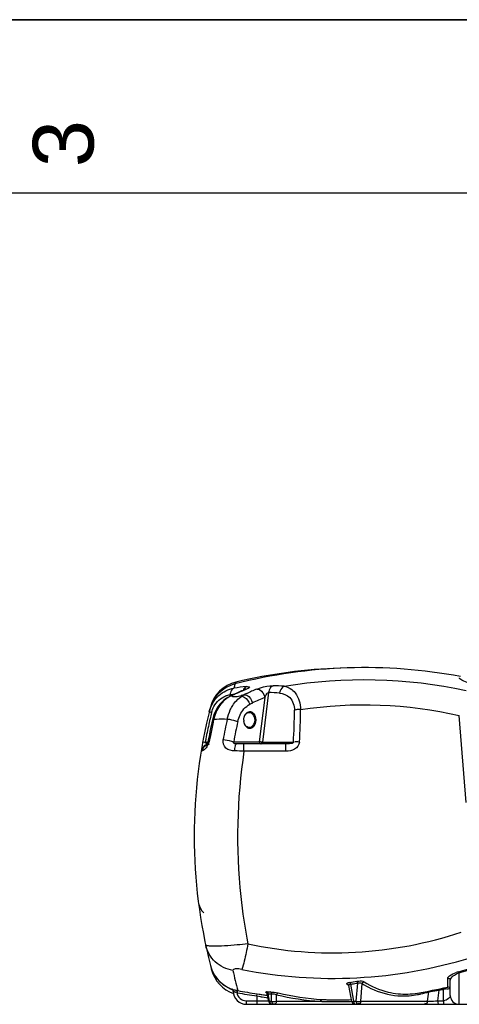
# Model space of a CAD drawing. Header units: millimetres. Extents: x 0 to 297, y 0 to 210.
# Tile 13 of 46: x 109 to 134, y 153 to 210. Entities that reach past the tile are written whole.
import ezdxf

# ---------------------------------------------------------------- set-up
doc = ezdxf.new("R2010")
doc.units = ezdxf.units.MM
doc.header["$LTSCALE"] = 16.335
doc.layers.get('0').update_dxf_attribs({"linetype": 'CONTINUOUS'})
doc.layers.add('08_SURFACES', color=7, linetype='CONTINUOUS')
doc.styles.add('TEXTSTYLE_2', font='arial.ttf')

# ---------------------------------------------------------------- blocks, each defined once
blk = doc.blocks.new('MARGEA4_BL0', base_point=(148.514, 105.014))
at = {"color": 7, "linetype": 'Continuous'}
for p, q in [((297.014, 210.014), (0.014, 210.014)), ((287.014, 200.014), (10.014, 200.014))]:
    blk.add_line(p, q, dxfattribs=at)
at = {"color": 2, "linetype": 'Continuous', "style": 'TEXTSTYLE_2', "oblique": 0}
blk.add_text('3', height=3.5, rotation=90, dxfattribs=at).set_placement((113.139, 201.514))

msp = doc.modelspace()

# ---------------------------------------------------------------- linework, layer by layer
at = {"color": 7, "linetype": 'Continuous'}
for p, q in [((0, 210), (297, 210)), ((121.83, 171.415), (121.83, 171.415)), ((120.958, 171.019), (120.937, 171.008)), ((124.21, 168.295), (121.371, 168.295)), ((127.801, 154.432), (127.801, 154.432)), ((128.003, 153.458), (127.835, 154.374)), ((133.678, 153.795), (133.678, 154.666)), ((121.177, 154.054), (121.178, 154.036)), ((122.554, 153.898), (122.728, 153.872)), ((122.554, 153.898), (123.149, 153.81)), ((122.728, 153.872), (122.833, 153.857)), ((122.833, 153.857), (122.974, 153.836)), ((122.974, 153.836), (123.097, 153.818)), ((123.13, 153.903), (123.133, 153.891)), ((123.219, 153.456), (123.133, 153.891)), ((121.928, 153.295), (134.176, 153.295)), ((133.321, 153.295), (133.925, 153.295)), ((133.925, 153.295), (134.17, 153.295)), ((134.178, 153.295), (140.226, 153.295))]:
    msp.add_line(p, q, dxfattribs=at)
at = {"color": 9, "linetype": 'Continuous'}
for p, q in [((121.227, 171.548), (121.218, 171.51)), ((121.277, 171.749), (121.227, 171.548)), ((121.336, 171.855), (121.311, 171.757)), ((121.328, 171.827), (121.326, 171.816)), ((121.063, 171.053), (121.048, 171.046)), ((121.078, 171.06), (121.063, 171.053)), ((121.093, 171.067), (121.078, 171.06)), ((121.116, 171.076), (121.113, 171.063)), ((122.998, 170.976), (122.68, 168.42)), ((123.211, 171.25), (122.855, 168.398)), ((134.596, 164.922), (134.195, 169.928)), ((119.563, 168.391), (119.565, 168.398)), ((119.565, 168.398), (119.711, 168.398)), ((121.204, 168.42), (122.68, 168.42)), ((121.796, 167.876), (121.796, 168.295)), ((122.855, 168.398), (124.642, 168.398)), ((124.21, 167.876), (124.21, 168.295)), ((124.21, 167.876), (121.796, 167.876)), ((134.178, 153.295), (134.178, 155.112)), ((128.124, 153.467), (127.943, 154.453)), ((128.265, 153.467), (128.345, 154.517)), ((128.524, 153.467), (128.602, 154.492)), ((133.525, 154.282), (133.525, 154.786)), ((121.097, 154.159), (121.097, 154.165)), ((121.097, 154.151), (121.097, 154.159)), ((121.097, 154.151), (121.097, 154.151)), ((121.384, 153.967), (121.408, 154.089)), ((121.384, 153.967), (121.393, 153.965)), ((121.393, 153.965), (121.402, 153.963)), ((121.402, 153.963), (121.412, 153.961)), ((121.408, 154.089), (121.414, 154.088)), ((121.412, 153.961), (121.435, 154.084)), ((121.414, 154.088), (121.423, 154.086)), ((122.535, 153.774), (122.554, 153.898)), ((122.535, 153.774), (122.535, 153.295)), ((122.535, 153.774), (123.177, 153.67)), ((123.118, 154.005), (123.225, 154.005)), ((123.14, 153.95), (123.128, 153.952)), ((123.275, 153.467), (123.189, 153.899)), ((123.189, 153.899), (123.232, 153.899)), ((123.189, 153.899), (123.232, 153.899)), ((123.225, 154.005), (123.311, 154.005)), ((123.383, 153.467), (123.383, 153.899)), ((123.663, 153.467), (123.663, 153.846)), ((132.356, 153.467), (132.432, 154.018)), ((132.957, 153.495), (133.034, 154.105)), ((133.28, 153.495), (133.28, 154.155)), ((121.928, 153.495), (121.928, 153.295)), ((121.928, 153.495), (123.211, 153.495)), ((123.219, 153.456), (123.275, 153.467)), ((123.275, 153.467), (123.383, 153.467)), ((123.663, 153.467), (126.205, 153.467)), ((126.295, 153.574), (126.332, 153.572)), ((127.791, 153.46), (127.874, 153.462)), ((128.124, 153.467), (128.265, 153.467)), ((128.524, 153.467), (132.356, 153.467)), ((132.957, 153.495), (133.28, 153.495))]:
    msp.add_line(p, q, dxfattribs=at)
for points in [[(121.277, 171.749), (121.276, 171.747), (121.275, 171.742), (121.273, 171.734), (121.271, 171.722), (121.267, 171.707), (121.262, 171.689), (121.257, 171.668), (121.25, 171.643), (121.244, 171.614), (121.236, 171.583), (121.228, 171.548)], [(121.326, 171.816), (121.316, 171.779), (121.311, 171.757)], [(121.334, 171.849), (121.333, 171.843), (121.328, 171.827)], [(121.336, 171.855), (121.336, 171.855), (121.335, 171.853)], [(121.113, 171.063), (121.102, 171.06), (121.091, 171.058), (121.081, 171.055), (121.07, 171.052), (121.059, 171.049), (121.048, 171.046)], [(121.116, 171.076), (121.109, 171.073), (121.093, 171.067)], [(134.178, 155.112), (134.174, 155.121), (134.171, 155.13), (134.167, 155.138), (134.163, 155.145), (134.16, 155.151), (134.157, 155.156), (134.153, 155.16), (134.151, 155.164), (134.148, 155.166)], [(121.097, 154.165), (121.097, 154.165), (121.098, 154.165), (121.099, 154.165), (121.101, 154.165), (121.103, 154.165), (121.106, 154.164), (121.109, 154.164), (121.113, 154.163), (121.117, 154.162)], [(121.178, 154.048), (121.178, 154.048), (121.179, 154.048), (121.179, 154.048), (121.181, 154.048), (121.182, 154.047), (121.184, 154.047), (121.186, 154.046), (121.188, 154.046), (121.191, 154.045)], [(121.423, 154.086), (121.426, 154.086), (121.435, 154.084)], [(122.644, 153.757), (122.791, 153.733), (122.836, 153.726)], [(122.836, 153.726), (123.065, 153.688), (123.098, 153.683)], [(127.791, 153.46), (127.819, 153.46), (127.874, 153.462)]]:
    msp.add_lwpolyline(points, dxfattribs=at)
at = {"color": 7, "linetype": 'Continuous'}
for points in [[(121.898, 171.445), (121.902, 171.448), (121.905, 171.45), (121.905, 171.45), (121.901, 171.447), (121.893, 171.443), (121.881, 171.438), (121.866, 171.431), (121.848, 171.423), (121.83, 171.415)], [(120.937, 171.008), (120.787, 170.92), (120.646, 170.817), (120.517, 170.701), (120.402, 170.574), (120.3, 170.438), (120.21, 170.293), (120.133, 170.143), (120.069, 169.988), (120.017, 169.831), (119.978, 169.68)], [(121.027, 171.054), (121.005, 171.043), (120.983, 171.033), (120.962, 171.022)], [(119.978, 169.68), (119.941, 169.514), (119.905, 169.346), (119.87, 169.178), (119.836, 169.011), (119.803, 168.844), (119.771, 168.678), (119.74, 168.51)], [(119.74, 168.51), (119.732, 168.473), (119.723, 168.437), (119.712, 168.402), (119.7, 168.369), (119.687, 168.337), (119.674, 168.308), (119.66, 168.281), (119.647, 168.258), (119.635, 168.24), (119.625, 168.225), (119.617, 168.215), (119.612, 168.209), (119.611, 168.207)], [(120.06, 155.047), (120.089, 154.996), (120.173, 154.867), (120.267, 154.745), (120.37, 154.63), (120.482, 154.522), (120.602, 154.424), (120.73, 154.335), (120.865, 154.257), (121.005, 154.189), (121.097, 154.151)], [(127.801, 154.432), (127.8, 154.432), (127.802, 154.431), (127.806, 154.428), (127.812, 154.422), (127.819, 154.413), (127.826, 154.401), (127.832, 154.386), (127.835, 154.374)], [(121.097, 154.151), (121.115, 154.142), (121.131, 154.132), (121.144, 154.119), (121.156, 154.105), (121.165, 154.089), (121.172, 154.072), (121.177, 154.054)], [(123.086, 153.965), (123.085, 153.966), (123.081, 153.967), (123.079, 153.968), (123.079, 153.967), (123.082, 153.966), (123.088, 153.962), (123.095, 153.956), (123.103, 153.949), (123.111, 153.94), (123.118, 153.929), (123.125, 153.916), (123.13, 153.903)]]:
    msp.add_lwpolyline(points, dxfattribs=at)
for centre, radius, start, end in [((128.725, 142.688), 30, 79.3673, 104.3748), ((128.278, 142.67), 30, 91.7354, 103.3801), ((121.774, 169.811), 2, 104.3748, 165.8832), ((121.799, 169.91), 2, 103.3801, 165.6757), ((128.521, 155.446), 17.314, 113.0549, 115.3224), ((128.43, 155.656), 17.085, 112.7237, 113.0504), ((128.621, 155.232), 17.55, 115.3181, 115.6392), ((148.928, 162.982), 30, 165.6757, 194.3983), ((122.475, 169.67), 0.684, 180.0087, 184.8579), ((122.411, 169.682), 0.619, 164.2996, 165.5911), ((119.823, 167.795), 0.5, 110.2701, 170.611), ((120.163, 159.295), 1, 191.7634, 226.6219), ((121.812, 156.022), 2.005, 194.4284, 209.0805), ((148.928, 162.982), 30, 194.4001, 194.8662), ((121.865, 155.798), 2, 194.8662, 250.2692), ((133.553, 154.16), 0.125, 0, 102.7295), ((121.928, 154.045), 0.75, 179.7764, 270), ((134.178, 153.795), 0.5, 180, 270), ((123.415, 153.495), 0.2, 191.2413, 270), ((127.191, 168.59), 15.043, 270.3223, 271.059), ((127.189, 168.699), 15.152, 271.0593, 272.2586), ((128.2, 153.495), 0.2, 190.405, 270)]:
    msp.add_arc(centre, radius, start, end, dxfattribs=at)
at = {"color": 9, "linetype": 'Continuous'}
for centre, radius, start, end in [((128.542, 155.609), 17.158, 113.7057, 115.321), ((123.234, 157.114), 14.536, 95.1212, 97.9724), ((128.47, 155.771), 16.98, 113.3777, 113.7034), ((128.436, 155.85), 16.894, 112.724, 113.3779), ((129.12, 155.733), 17.043, 112.7029, 114.9292), ((123.193, 158.06), 13.588, 86.1237, 88.8263), ((121.686, 169.631), 1.551, 122.1523, 127.6615), ((121.164, 169.91), 1.217, 99.8065, 109.7516), ((121.716, 169.583), 1.608, 119.3763, 122.1532), ((121.814, 169.406), 1.81, 115.019, 119.3096), ((121.165, 169.904), 1.224, 97.9659, 99.8024), ((123, 156.788), 14.468, 97.652, 97.9663), ((122.991, 156.853), 14.402, 97.0602, 97.6522), ((128.619, 155.445), 17.339, 115.3188, 115.6392), ((128.808, 143.874), 28.139, 104.4021, 104.7565), ((129.222, 155.509), 17.29, 114.9252, 115.3908), ((129.484, 155.476), 16.802, 112.705, 115.3969), ((122.937, 157.891), 13.362, 86.1237, 88.8263), ((97.117, 170.213), 27.586, 356.2263, 0.0521), ((96.524, 170.248), 28.526, 356.2891, 0.0513), ((148.58, 163.069), 29.5, 166.9495, 167.3275), ((148.581, 163.069), 29.501, 166.1931, 166.9496), ((150.038, 163.015), 30.719, 167.3968, 167.8949), ((122.496, 169.162), 2.499, 163.3583, 167.1568), ((150.843, 163.008), 30.751, 167.3843, 169.6333), ((148.582, 163.068), 29.502, 167.3276, 169.2154), ((150.076, 163.007), 30.758, 167.895, 169.3852), ((150.811, 163.003), 30.098, 167.3836, 169.6328), ((148.578, 163.069), 29.498, 169.2155, 169.5928), ((150.065, 163.009), 30.747, 169.3852, 169.6333), ((119.887, 167.795), 0.507, 162.7613, 169.2423), ((118.686, 168.762), 1.156, 332.55, 335.7634), ((118.697, 168.757), 1.144, 335.7607, 337.8416), ((118.732, 168.744), 1.107, 337.8327, 342.0128), ((118.717, 168.748), 1.123, 342.0066, 343.0321), ((119.552, 91.614), 76.295, 88.3143, 88.71183), ((121.355, 157.089), 1.804, 192.064, 192.4215), ((124.993, 186.115), 32.274, 286.4787, 288.3869), ((125.04, 187.033), 33.203, 285.9744, 287.8316), ((121.803, 156.018), 1.995, 209.111, 209.4468), ((150.498, 161.513), 29.998, 192.0637, 194.338), ((134.839, 152.828), 2.438, 106.4616, 109.8807), ((131.131, 160.913), 7.306, 242.3385, 242.8097), ((131.092, 160.836), 7.22, 242.81, 243.129), ((124.396, 177.982), 23.685, 278.4862, 279.4658), ((124.431, 177.991), 23.798, 278.4863, 278.7039), ((124.434, 177.972), 23.779, 278.7038, 279.4659), ((122.248, 156.438), 2.615, 248.4666, 249.5878), ((121.928, 154.045), 0.55, 188.1265, 270), ((121.872, 156.408), 2.365, 258.3127, 258.6749), ((126.915, 183.545), 30.091, 259.4624, 261.6312), ((126.915, 183.545), 29.966, 259.4624, 261.6312), ((123.112, 153.136), 0.869, 89.6007, 90.6238), ((123.151, 153.601), 0.301, 82.7542, 84.6097), ((123.295, 157.74), 3.841, 270.3515, 271.313), ((127.092, 168.121), 14.681, 256.4939, 266.5362), ((127.178, 168.168), 14.621, 256.4939, 266.5362), ((131.058, 158.026), 4.144, 256.5195, 264.6945), ((130.963, 157.975), 4.199, 265.9306, 268.2226), ((130.891, 158.667), 4.896, 280.6663, 282.878), ((130.814, 158.989), 5.228, 282.914, 288.0296), ((132.048, 159.713), 5.693, 281.6603, 282.5044), ((135.163, 141.738), 12.558, 98.3669, 98.6209), ((134.654, 145.246), 9.014, 97.4665, 98.4126), ((127.107, 177.725), 24.275, 267.871, 268.2145), ((127.192, 168.386), 14.839, 266.6785, 267.0935), ((127.105, 177.685), 24.235, 268.2146, 268.4514), ((127.19, 168.348), 14.801, 267.0935, 267.5981), ((127.105, 177.674), 24.224, 268.4514, 268.7288), ((127.107, 177.777), 24.327, 268.7303, 270.363), ((127.192, 168.406), 14.859, 267.6017, 270.3251), ((127.106, 177.978), 24.528, 270.3617, 270.8846), ((127.105, 178.057), 24.607, 270.8845, 271.328), ((127.104, 178.093), 24.643, 271.328, 271.5966), ((127.104, 178.093), 24.643, 271.7911, 272.0904)]:
    msp.add_arc(centre, radius, start, end, dxfattribs=at)
for points in [[(124.112, 171.617), (127.555, 172.198), (131.172, 172.115), (134.585, 171.377)], [(121.218, 171.51), (121.112, 171.467), (121.039, 171.346), (121.012, 171.235)], [(121.937, 171.592), (121.847, 171.557), (121.778, 171.468), (121.743, 171.378)], [(121.664, 171.037), (121.71, 171.07), (121.757, 171.103), (121.81, 171.123)], [(125.05, 170.273), (128.065, 170.737), (131.223, 170.615), (134.195, 169.928)], [(120.834, 169.725), (120.873, 169.907), (120.931, 170.087), (121.01, 170.256)], [(121.439, 169.577), (121.498, 169.841), (121.617, 170.103), (121.796, 170.305)], [(121.796, 170.305), (121.891, 170.412), (122.006, 170.504), (122.129, 170.576)], [(122.129, 170.576), (122.177, 170.604), (122.226, 170.632), (122.278, 170.65)], [(119.403, 167.946), (119.439, 168.061), (119.523, 168.169), (119.627, 168.229)], [(119.674, 168.309), (119.629, 168.319), (119.549, 168.347), (119.563, 168.391)], [(119.627, 168.229), (119.683, 168.262), (119.748, 168.284), (119.813, 168.291)], [(121.267, 167.89), (121.271, 167.987), (121.28, 168.086), (121.304, 168.18)], [(122.68, 168.42), (122.68, 168.369), (122.717, 168.295), (122.768, 168.295)], [(122.768, 168.295), (122.813, 168.295), (122.85, 168.353), (122.855, 168.398)], [(120.141, 155.745), (119.872, 155.996), (119.672, 156.342), (119.593, 156.701)], [(121.163, 155.243), (120.789, 155.307), (120.418, 155.486), (120.141, 155.745)], [(121.097, 154.151), (120.673, 154.312), (120.288, 154.642), (120.066, 155.037)], [(133.911, 154.98), (133.994, 155.035), (134.084, 155.079), (134.178, 155.112)], [(128.602, 154.492), (128.612, 154.54), (128.66, 154.587), (128.709, 154.595)], [(128.709, 154.595), (129.132, 154.324), (129.604, 154.114), (130.092, 153.997)], [(123.311, 154.005), (123.463, 154.006), (123.616, 153.987), (123.764, 153.952)], [(123.383, 153.899), (123.477, 153.912), (123.578, 153.889), (123.663, 153.846)], [(123.663, 153.846), (123.674, 153.894), (123.715, 153.951), (123.764, 153.952)], [(130.675, 153.9), (131.043, 153.866), (131.418, 153.882), (131.783, 153.942)], [(130.833, 153.778), (131.155, 153.768), (131.48, 153.796), (131.797, 153.855)], [(133.034, 154.105), (133.089, 154.116), (133.144, 154.126), (133.198, 154.138)], [(123.383, 153.467), (123.389, 153.41), (123.443, 153.293), (123.487, 153.33)], [(123.383, 153.467), (123.475, 153.449), (123.571, 153.449), (123.663, 153.467)], [(126.205, 153.467), (126.211, 153.513), (126.248, 153.573), (126.295, 153.574)], [(128.265, 153.467), (128.268, 153.415), (128.254, 153.317), (128.305, 153.317)]]:
    msp.add_open_spline(points, degree=3, dxfattribs=at)
for points, knots in [([(135.085, 171.691), (134.83, 171.764), (134.634, 171.807), (134.166, 172.057), (134.206, 172.108)], [0, 0, 0, 0, 0.804454, 1, 1, 1, 1]), ([(119.795, 170.142), (119.882, 170.496), (120.243, 171.137), (120.9, 171.456), (121.218, 171.51)], [0, 0, 0, 0, 0.531554, 1, 1, 1, 1]), ([(121.91, 171.433), (121.896, 171.432), (121.869, 171.428), (121.843, 171.42), (121.83, 171.415)], [0, 0, 0, 0, 0.503035, 1, 1, 1, 1]), ([(121.937, 171.592), (121.997, 171.597), (122.245, 171.57), (121.984, 171.464), (121.91, 171.433)], [0, 0, 0, 0, 0.429908, 1, 1, 1, 1]), ([(122.542, 171.455), (122.609, 171.483), (122.91, 171.584), (123.227, 171.65), (123.471, 171.645)], [0, 0, 0, 0, 0.230092, 1, 1, 1, 1]), ([(122.542, 171.455), (122.591, 171.456), (122.821, 171.39), (122.961, 171.153), (122.998, 170.976)], [0, 0, 0, 0, 0.213927, 1, 1, 1, 1]), ([(123.471, 171.645), (123.363, 171.604), (123.252, 171.451), (123.217, 171.295), (123.211, 171.25)], [0, 0, 0, 0, 0.715875, 1, 1, 1, 1]), ([(124.112, 171.617), (124.002, 171.576), (123.887, 171.424), (123.848, 171.267), (123.84, 171.222)], [0, 0, 0, 0, 0.71759, 1, 1, 1, 1]), ([(124.112, 171.617), (124.358, 171.584), (124.908, 171.226), (125.038, 170.607), (125.05, 170.273)], [0, 0, 0, 0, 0.426797, 1, 1, 1, 1]), ([(119.932, 170.109), (119.961, 170.226), (120.109, 170.629), (120.463, 170.952), (120.752, 171.056)], [0, 0, 0, 0, 0.281704, 1, 1, 1, 1]), ([(120.738, 170.859), (120.665, 170.802), (120.375, 170.533), (120.188, 170.166), (120.101, 169.878)], [0, 0, 0, 0, 0.235962, 1, 1, 1, 1]), ([(121.048, 171.046), (121.033, 171.045), (121.003, 171.039), (120.975, 171.028), (120.961, 171.021)], [0, 0, 0, 0, 0.504465, 1, 1, 1, 1]), ([(121.012, 171.235), (121.007, 171.216), (121, 171.176), (120.996, 171.136), (120.995, 171.116)], [0, 0, 0, 0, 0.494657, 1, 1, 1, 1]), ([(121.01, 170.256), (121.05, 170.342), (121.214, 170.642), (121.458, 170.9), (121.664, 171.037)], [0, 0, 0, 0, 0.276933, 1, 1, 1, 1]), ([(121.116, 171.076), (121.101, 171.076), (121.07, 171.071), (121.041, 171.061), (121.027, 171.054)], [0, 0, 0, 0, 0.504434, 1, 1, 1, 1]), ([(121.113, 171.063), (121.112, 171.057), (121.113, 171.043), (121.124, 171.035), (121.13, 171.032)], [0, 0, 0, 0, 0.459767, 1, 1, 1, 1]), ([(121.13, 171.032), (121.144, 171.024), (121.183, 171.016), (121.223, 171.015), (121.246, 171.016)], [0, 0, 0, 0, 0.393055, 1, 1, 1, 1]), ([(121.246, 171.016), (121.275, 171.017), (121.408, 171.029), (121.539, 171.057), (121.64, 171.084)], [0, 0, 0, 0, 0.211371, 1, 1, 1, 1]), ([(121.64, 171.084), (121.644, 171.077), (121.652, 171.062), (121.66, 171.046), (121.664, 171.037)], [0, 0, 0, 0, 0.458671, 1, 1, 1, 1]), ([(121.664, 171.037), (121.713, 171.034), (121.932, 170.959), (122.08, 170.745), (122.129, 170.576)], [0, 0, 0, 0, 0.217571, 1, 1, 1, 1]), ([(121.809, 171.128), (121.858, 171.128), (122.089, 171.063), (122.236, 170.831), (122.278, 170.654)], [0, 0, 0, 0, 0.214032, 1, 1, 1, 1]), ([(122.998, 170.976), (123.022, 171.029), (123.076, 171.118), (123.152, 171.256), (123.211, 171.25)], [0, 0, 0, 0, 0.495658, 1, 1, 1, 1]), ([(123.84, 171.222), (124.054, 171.207), (124.546, 171.016), (124.702, 170.498), (124.702, 170.239)], [0, 0, 0, 0, 0.452479, 1, 1, 1, 1]), ([(125.05, 170.273), (124.967, 170.273), (124.869, 170.278), (124.768, 170.247), (124.757, 170.236)], [0, 0, 0, 0, 0.83874, 1, 1, 1, 1]), ([(119.795, 170.142), (119.797, 170.149), (119.869, 170.104), (119.902, 170.116), (119.944, 170.106)], [0, 0, 0, 0, 0.150382, 1, 1, 1, 1]), ([(120.059, 169.718), (120.04, 169.716), (120.01, 169.712), (119.98, 169.691), (119.978, 169.68)], [0, 0, 0, 0, 0.63716, 1, 1, 1, 1]), ([(120.059, 169.718), (120.113, 169.722), (120.371, 169.735), (120.629, 169.731), (120.834, 169.725)], [0, 0, 0, 0, 0.207224, 1, 1, 1, 1]), ([(120.834, 169.725), (120.995, 169.712), (121.201, 169.668), (121.396, 169.597), (121.439, 169.577)], [0, 0, 0, 0, 0.774497, 1, 1, 1, 1]), ([(119.82, 168.542), (119.801, 168.54), (119.773, 168.537), (119.742, 168.52), (119.74, 168.51)], [0, 0, 0, 0, 0.659636, 1, 1, 1, 1]), ([(119.82, 168.542), (119.817, 168.521), (119.808, 168.481), (119.797, 168.441), (119.791, 168.421)], [0, 0, 0, 0, 0.497221, 1, 1, 1, 1]), ([(121.267, 167.89), (121.089, 167.894), (120.7, 167.964), (120.563, 168.373), (120.594, 168.542)], [0, 0, 0, 0, 0.509404, 1, 1, 1, 1]), ([(120.594, 168.542), (120.755, 168.531), (120.961, 168.495), (121.16, 168.436), (121.204, 168.42)], [0, 0, 0, 0, 0.776001, 1, 1, 1, 1]), ([(119.651, 168.126), (119.628, 168.091), (119.559, 168.002), (119.472, 167.909), (119.4, 167.892)], [0, 0, 0, 0, 0.359839, 1, 1, 1, 1]), ([(119.422, 168.401), (119.423, 168.41), (119.497, 168.406), (119.534, 168.399), (119.577, 168.392)], [0, 0, 0, 0, 0.164823, 1, 1, 1, 1]), ([(119.712, 168.229), (119.703, 168.211), (119.683, 168.176), (119.662, 168.142), (119.651, 168.126)], [0, 0, 0, 0, 0.513807, 1, 1, 1, 1]), ([(121.371, 168.295), (121.329, 168.295), (121.241, 168.267), (121.177, 168.389), (121.204, 168.42)], [0, 0, 0, 0, 0.509684, 1, 1, 1, 1]), ([(121.304, 168.18), (121.311, 168.21), (121.322, 168.251), (121.356, 168.295), (121.371, 168.295)], [0, 0, 0, 0, 0.66128, 1, 1, 1, 1]), ([(122.757, 168.406), (122.742, 168.408), (122.717, 168.412), (122.691, 168.417), (122.68, 168.42)], [0, 0, 0, 0, 0.553841, 1, 1, 1, 1]), ([(122.855, 168.398), (122.84, 168.398), (122.808, 168.4), (122.775, 168.404), (122.757, 168.406)], [0, 0, 0, 0, 0.446137, 1, 1, 1, 1]), ([(124.991, 168.401), (124.98, 168.237), (124.725, 167.93), (124.381, 167.876), (124.21, 167.876)], [0, 0, 0, 0, 0.490748, 1, 1, 1, 1]), ([(124.642, 168.398), (124.655, 168.32), (124.399, 168.307), (124.282, 168.295), (124.21, 168.295)], [0, 0, 0, 0, 0.522144, 1, 1, 1, 1]), ([(124.991, 168.401), (124.931, 168.405), (124.838, 168.405), (124.728, 168.415), (124.697, 168.392)], [0, 0, 0, 0, 0.603825, 1, 1, 1, 1]), ([(119.389, 167.89), (119.374, 167.888), (119.358, 167.885), (119.331, 167.882), (119.33, 167.876)], [0, 0, 0, 0, 0.720576, 1, 1, 1, 1]), ([(119.4, 167.892), (119.398, 167.891), (119.395, 167.891), (119.391, 167.89), (119.389, 167.89)], [0, 0, 0, 0, 0.517018, 1, 1, 1, 1]), ([(121.796, 167.876), (121.378, 165.118), (121.296, 161.351), (121.848, 157.678), (122.024, 156.772)], [0, 0, 0, 0, 0.751363, 1, 1, 1, 1]), ([(122.024, 156.772), (124.047, 156.342), (128.227, 156.011), (132.342, 156.802), (134.308, 157.446)], [0, 0, 0, 0, 0.500112, 1, 1, 1, 1]), ([(119.601, 156.697), (119.599, 156.699), (119.594, 156.703), (119.591, 156.709), (119.591, 156.712)], [0, 0, 0, 0, 0.542269, 1, 1, 1, 1]), ([(119.947, 156.644), (119.903, 156.646), (119.79, 156.656), (119.658, 156.65), (119.601, 156.697)], [0, 0, 0, 0, 0.372055, 1, 1, 1, 1]), ([(122.024, 156.772), (121.818, 156.749), (121.128, 156.683), (120.434, 156.63), (119.947, 156.644)], [0, 0, 0, 0, 0.29791, 1, 1, 1, 1]), ([(122.024, 156.772), (121.99, 156.607), (121.89, 156.114), (121.789, 155.618), (121.674, 155.303)], [0, 0, 0, 0, 0.334153, 1, 1, 1, 1]), ([(121.674, 155.303), (123.846, 154.872), (128.312, 154.544), (132.72, 155.33), (134.836, 155.977)], [0, 0, 0, 0, 0.500105, 1, 1, 1, 1]), ([(121.674, 155.303), (121.549, 155.328), (121.411, 155.377), (121.152, 155.294), (121.163, 155.243)], [0, 0, 0, 0, 0.712106, 1, 1, 1, 1]), ([(133.525, 154.786), (133.525, 154.845), (133.704, 155.001), (133.877, 155.073), (134.01, 155.121)], [0, 0, 0, 0, 0.29597, 1, 1, 1, 1]), ([(133.678, 154.666), (133.678, 154.689), (133.704, 154.823), (133.819, 154.919), (133.911, 154.98)], [0, 0, 0, 0, 0.172528, 1, 1, 1, 1]), ([(127.726, 154.45), (127.713, 154.46), (127.711, 154.536), (127.787, 154.534), (127.824, 154.543)], [0, 0, 0, 0, 0.298667, 1, 1, 1, 1]), ([(127.739, 154.442), (127.737, 154.443), (127.733, 154.446), (127.728, 154.449), (127.726, 154.45)], [0, 0, 0, 0, 0.52136, 1, 1, 1, 1]), ([(127.759, 154.442), (127.755, 154.443), (127.749, 154.443), (127.742, 154.443), (127.739, 154.442)], [0, 0, 0, 0, 0.502371, 1, 1, 1, 1]), ([(127.798, 154.428), (127.792, 154.432), (127.779, 154.438), (127.766, 154.441), (127.759, 154.442)], [0, 0, 0, 0, 0.508963, 1, 1, 1, 1]), ([(127.824, 154.543), (127.835, 154.546), (127.857, 154.551), (127.88, 154.555), (127.892, 154.557)], [0, 0, 0, 0, 0.483198, 1, 1, 1, 1]), ([(127.835, 154.374), (127.832, 154.389), (127.852, 154.427), (127.889, 154.44), (127.911, 154.446)], [0, 0, 0, 0, 0.38791, 1, 1, 1, 1]), ([(127.912, 154.535), (127.909, 154.54), (127.903, 154.548), (127.896, 154.555), (127.892, 154.557)], [0, 0, 0, 0, 0.562708, 1, 1, 1, 1]), ([(127.911, 154.446), (127.916, 154.448), (127.927, 154.45), (127.938, 154.452), (127.943, 154.453)], [0, 0, 0, 0, 0.486769, 1, 1, 1, 1]), ([(127.935, 154.485), (127.932, 154.494), (127.926, 154.511), (127.917, 154.528), (127.912, 154.535)], [0, 0, 0, 0, 0.52982, 1, 1, 1, 1]), ([(127.943, 154.453), (127.942, 154.458), (127.94, 154.469), (127.937, 154.479), (127.935, 154.485)], [0, 0, 0, 0, 0.500884, 1, 1, 1, 1]), ([(128.292, 154.62), (128.332, 154.627), (128.469, 154.638), (128.625, 154.648), (128.709, 154.595)], [0, 0, 0, 0, 0.295641, 1, 1, 1, 1]), ([(128.345, 154.517), (128.34, 154.539), (128.327, 154.575), (128.306, 154.612), (128.292, 154.62)], [0, 0, 0, 0, 0.584805, 1, 1, 1, 1]), ([(128.345, 154.517), (128.414, 154.541), (128.515, 154.555), (128.592, 154.504), (128.602, 154.492)], [0, 0, 0, 0, 0.822785, 1, 1, 1, 1]), ([(128.602, 154.492), (128.762, 154.389), (129.398, 154.029), (130.125, 153.825), (130.665, 153.787)], [0, 0, 0, 0, 0.259741, 1, 1, 1, 1]), ([(133.678, 154.666), (133.678, 154.699), (133.67, 154.775), (133.581, 154.776), (133.563, 154.755)], [0, 0, 0, 0, 0.55306, 1, 1, 1, 1]), ([(121.112, 154.158), (121.11, 154.159), (121.105, 154.162), (121.1, 154.164), (121.097, 154.165)], [0, 0, 0, 0, 0.503613, 1, 1, 1, 1]), ([(121.115, 154.142), (121.112, 154.144), (121.107, 154.147), (121.1, 154.15), (121.097, 154.151)], [0, 0, 0, 0, 0.504242, 1, 1, 1, 1]), ([(121.163, 154.104), (121.157, 154.115), (121.142, 154.135), (121.123, 154.151), (121.112, 154.158)], [0, 0, 0, 0, 0.506933, 1, 1, 1, 1]), ([(121.176, 154.053), (121.173, 154.071), (121.157, 154.106), (121.131, 154.133), (121.115, 154.142)], [0, 0, 0, 0, 0.499423, 1, 1, 1, 1]), ([(121.131, 154.155), (121.129, 154.156), (121.124, 154.159), (121.119, 154.161), (121.117, 154.162)], [0, 0, 0, 0, 0.504316, 1, 1, 1, 1]), ([(121.117, 154.162), (121.125, 154.16), (121.179, 154.145), (121.233, 154.13), (121.278, 154.119)], [0, 0, 0, 0, 0.162194, 1, 1, 1, 1]), ([(121.191, 154.045), (121.192, 154.066), (121.179, 154.11), (121.149, 154.144), (121.131, 154.155)], [0, 0, 0, 0, 0.503049, 1, 1, 1, 1]), ([(121.178, 154.036), (121.178, 154.039), (121.178, 154.044), (121.177, 154.05), (121.176, 154.053)], [0, 0, 0, 0, 0.496228, 1, 1, 1, 1]), ([(121.191, 154.045), (121.203, 154.04), (121.236, 154.026), (121.268, 154.013), (121.288, 154.005)], [0, 0, 0, 0, 0.381301, 1, 1, 1, 1]), ([(121.278, 154.119), (121.297, 154.114), (121.335, 154.105), (121.374, 154.096), (121.393, 154.092)], [0, 0, 0, 0, 0.491182, 1, 1, 1, 1]), ([(123.089, 153.962), (123.067, 153.968), (122.99, 153.988), (123.058, 154.003), (123.075, 154.004)], [0, 0, 0, 0, 0.572342, 1, 1, 1, 1]), ([(123.075, 154.004), (123.079, 154.004), (123.088, 154.005), (123.097, 154.005), (123.102, 154.005)], [0, 0, 0, 0, 0.47693, 1, 1, 1, 1]), ([(123.128, 153.952), (123.121, 153.953), (123.108, 153.957), (123.095, 153.96), (123.089, 153.962)], [0, 0, 0, 0, 0.522687, 1, 1, 1, 1]), ([(123.13, 154), (123.128, 154.001), (123.124, 154.003), (123.12, 154.004), (123.118, 154.005)], [0, 0, 0, 0, 0.508974, 1, 1, 1, 1]), ([(123.189, 153.899), (123.187, 153.921), (123.174, 153.96), (123.146, 153.992), (123.13, 154)], [0, 0, 0, 0, 0.532436, 1, 1, 1, 1]), ([(123.133, 153.891), (123.132, 153.896), (123.154, 153.904), (123.168, 153.901), (123.18, 153.9)], [0, 0, 0, 0, 0.297879, 1, 1, 1, 1]), ([(123.232, 153.899), (123.247, 153.899), (123.275, 153.899), (123.304, 153.899), (123.318, 153.899)], [0, 0, 0, 0, 0.50015, 1, 1, 1, 1]), ([(123.383, 153.899), (123.381, 153.923), (123.365, 153.966), (123.33, 154), (123.311, 154.005)], [0, 0, 0, 0, 0.544732, 1, 1, 1, 1]), ([(132.432, 154.018), (132.465, 154.026), (132.665, 154.062), (132.866, 154.087), (133.034, 154.105)], [0, 0, 0, 0, 0.168212, 1, 1, 1, 1]), ([(132.432, 154.018), (132.432, 154.025), (132.435, 154.039), (132.44, 154.053), (132.443, 154.059)], [0, 0, 0, 0, 0.494834, 1, 1, 1, 1]), ([(133.034, 154.105), (133.032, 154.117), (133.027, 154.139), (133.02, 154.161), (133.016, 154.172)], [0, 0, 0, 0, 0.506675, 1, 1, 1, 1]), ([(133.28, 154.155), (133.278, 154.166), (133.272, 154.19), (133.265, 154.212), (133.261, 154.223)], [0, 0, 0, 0, 0.508836, 1, 1, 1, 1]), ([(133.678, 153.796), (133.673, 153.73), (133.546, 153.588), (133.387, 153.494), (133.28, 153.495)], [0, 0, 0, 0, 0.382449, 1, 1, 1, 1]), ([(133.483, 154.183), (133.505, 154.186), (133.568, 154.193), (133.631, 154.204), (133.672, 154.201)], [0, 0, 0, 0, 0.365206, 1, 1, 1, 1]), ([(123.275, 153.467), (123.277, 153.446), (123.285, 153.406), (123.298, 153.367), (123.309, 153.349)], [0, 0, 0, 0, 0.505567, 1, 1, 1, 1]), ([(123.296, 153.296), (123.293, 153.296), (123.287, 153.295), (123.281, 153.295), (123.278, 153.295)], [0, 0, 0, 0, 0.502873, 1, 1, 1, 1]), ([(123.314, 153.302), (123.312, 153.301), (123.306, 153.298), (123.299, 153.297), (123.296, 153.296)], [0, 0, 0, 0, 0.504363, 1, 1, 1, 1]), ([(123.309, 153.349), (123.316, 153.337), (123.335, 153.31), (123.369, 153.321), (123.379, 153.33)], [0, 0, 0, 0, 0.510491, 1, 1, 1, 1]), ([(123.335, 153.312), (123.332, 153.31), (123.325, 153.306), (123.318, 153.303), (123.314, 153.302)], [0, 0, 0, 0, 0.506136, 1, 1, 1, 1]), ([(123.379, 153.33), (123.381, 153.331), (123.385, 153.335), (123.388, 153.338), (123.39, 153.34)], [0, 0, 0, 0, 0.477121, 1, 1, 1, 1]), ([(123.487, 153.33), (123.489, 153.331), (123.492, 153.335), (123.496, 153.338), (123.498, 153.34)], [0, 0, 0, 0, 0.477114, 1, 1, 1, 1]), ([(123.643, 153.377), (123.635, 153.356), (123.616, 153.304), (123.562, 153.326), (123.548, 153.34)], [0, 0, 0, 0, 0.532039, 1, 1, 1, 1]), ([(123.663, 153.467), (123.662, 153.452), (123.657, 153.421), (123.648, 153.392), (123.643, 153.377)], [0, 0, 0, 0, 0.489937, 1, 1, 1, 1]), ([(128.004, 153.459), (128.006, 153.447), (128.067, 153.467), (128.095, 153.462), (128.124, 153.467)], [0, 0, 0, 0, 0.279745, 1, 1, 1, 1]), ([(128.124, 153.467), (128.126, 153.426), (128.128, 153.386), (128.159, 153.304), (128.181, 153.33), (128.186, 153.34)], [0, 0, 0, 0, 0.642362, 0.823752, 1, 1, 1, 1]), ([(128.265, 153.467), (128.336, 153.456), (128.423, 153.451), (128.51, 153.462), (128.524, 153.467)], [0, 0, 0, 0, 0.829817, 1, 1, 1, 1]), ([(128.305, 153.317), (128.308, 153.317), (128.315, 153.321), (128.319, 153.326), (128.321, 153.33)], [0, 0, 0, 0, 0.393023, 1, 1, 1, 1]), ([(128.321, 153.33), (128.322, 153.331), (128.324, 153.335), (128.326, 153.338), (128.327, 153.34)], [0, 0, 0, 0, 0.467375, 1, 1, 1, 1]), ([(128.524, 153.467), (128.518, 153.424), (128.51, 153.333), (128.4, 153.318), (128.374, 153.34)], [0, 0, 0, 0, 0.551939, 1, 1, 1, 1]), ([(132.356, 153.467), (132.35, 153.424), (132.342, 153.333), (132.232, 153.317), (132.206, 153.34)], [0, 0, 0, 0, 0.551957, 1, 1, 1, 1]), ([(132.356, 153.467), (132.389, 153.467), (132.59, 153.475), (132.79, 153.485), (132.957, 153.495)], [0, 0, 0, 0, 0.164866, 1, 1, 1, 1]), ([(132.957, 153.495), (132.957, 153.471), (132.963, 153.416), (132.955, 153.362), (132.988, 153.311), (132.996, 153.337), (132.999, 153.346)], [0, 0, 0, 0, 0.341146, 0.781238, 0.86291, 1, 1, 1, 1]), ([(133.28, 153.495), (133.28, 153.447), (133.287, 153.395), (133.299, 153.295), (133.321, 153.295)], [0, 0, 0, 0, 0.684859, 1, 1, 1, 1])]:
    msp.add_open_spline(points, degree=3, knots=knots, dxfattribs=at)
at = {"color": 7, "linetype": 'Continuous'}
for points, knots in [([(121.898, 170.024), (121.942, 170.082), (122.061, 170.18), (122.392, 170.115), (122.48, 169.834), (122.48, 169.67)], [0, 0, 0, 0, 0.23835, 0.457217, 1, 1, 1, 1]), ([(121.815, 169.489), (121.809, 169.509), (121.8, 169.55), (121.795, 169.591), (121.793, 169.612)], [0, 0, 0, 0, 0.496151, 1, 1, 1, 1]), ([(122.48, 169.67), (122.48, 169.505), (122.392, 169.224), (122.061, 169.159), (121.942, 169.257), (121.898, 169.315)], [0, 0, 0, 0, 0.542788, 0.761657, 1, 1, 1, 1]), ([(122.123, 170.11), (122.251, 170.096), (122.394, 169.902), (122.412, 169.724), (122.412, 169.67)], [0, 0, 0, 0, 0.703572, 1, 1, 1, 1]), ([(122.412, 169.67), (122.412, 169.615), (122.394, 169.437), (122.251, 169.243), (122.123, 169.23)], [0, 0, 0, 0, 0.296428, 1, 1, 1, 1]), ([(122.123, 169.23), (122.021, 169.219), (121.872, 169.331), (121.822, 169.465), (121.81, 169.507)], [0, 0, 0, 0, 0.702471, 1, 1, 1, 1]), ([(121.178, 154.048), (121.178, 154.058), (121.175, 154.077), (121.167, 154.095), (121.163, 154.104)], [0, 0, 0, 0, 0.489183, 1, 1, 1, 1])]:
    msp.add_open_spline(points, degree=3, knots=knots, dxfattribs=at)
for points in [[(121.79, 169.67), (121.79, 169.726), (121.797, 169.782), (121.811, 169.836)], [(121.815, 169.85), (121.832, 169.912), (121.86, 169.972), (121.898, 170.024)], [(121.852, 169.938), (121.903, 170.032), (122.017, 170.121), (122.123, 170.11)], [(121.898, 169.315), (121.86, 169.367), (121.832, 169.427), (121.815, 169.489)]]:
    msp.add_open_spline(points, degree=3, dxfattribs=at)
at = {"layer": '08_SURFACES', "color": 7, "linetype": 'Continuous'}
for start, end in [(279.3379, 282.7295), (271.0586, 272.0405)]:
    msp.add_arc((126.915, 183.545), 30, start, end, dxfattribs=at)

# ---------------------------------------------------------------- block references
at = {"color": 2, "linetype": 'Continuous'}
msp.add_blockref('MARGEA4_BL0', (148.514, 105.014), dxfattribs=at)

doc.saveas('drawing.dxf')
